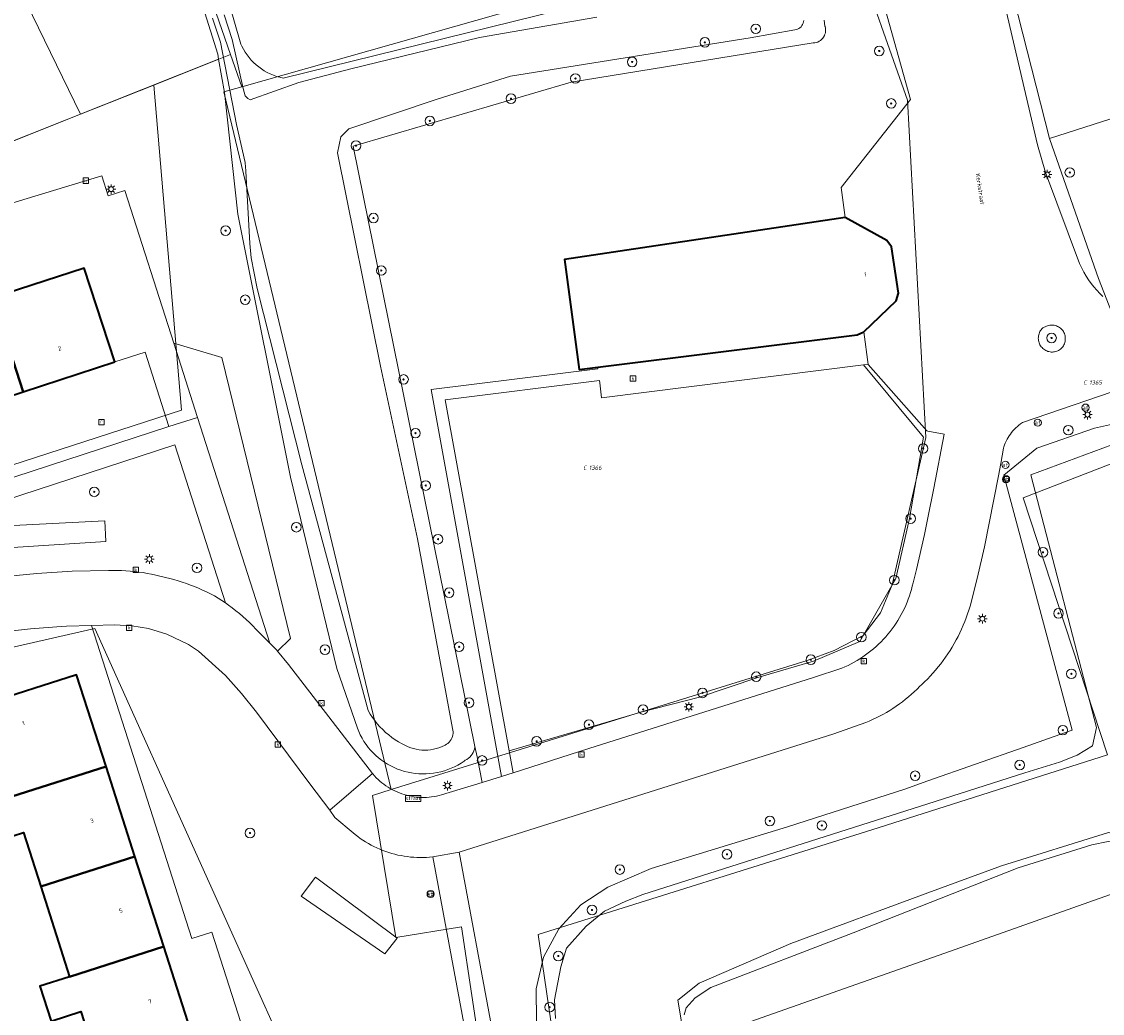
# Model space of a CAD drawing. Header units: metres. Extents: x 250001 to 257773, y 598992 to 609118.
# Tile 136 of 256: x 252924 to 253015, y 600355 to 600437. Entities that reach past the tile are written whole.
import ezdxf
from ezdxf.enums import TextEntityAlignment as Align
from ezdxf.lldxf.tags import DXFTag

# ---------------------------------------------------------------- set-up
doc = ezdxf.new("R2010")
doc.units = ezdxf.units.M
for name, color, linetype, lineweight in [('B-WE-GR-BOOM-S', 252, 'Continuous', 25), ('B-WE-GR-GRAS-GV', 252, 'Continuous', 13), ('B-WE-GR-GROENVOORZIENING-GV', 252, 'Continuous', 18), ('B-WE-GR-HAAG-G', 252, 'GR-HAAG1', 13), ('B-WE-IE-TERREINAFSCHEIDING_KUNSTMATIG_HEKWERK-G', 252, 'IE-TERREINAFSCHEIDING-KUNSTMATIG', 18), ('B-WE-KG-GRENS_PERCEEL-G', 150, 'KG-PERCEEL', 18), ('B-WE-KG-GRENS_PERCEEL-S', 150, 'Continuous', 25), ('B-WE-KL-ET_LS_OV_LICHTMAST-S', 252, 'Continuous', 25), ('B-WE-OG-BEBOUWING-GV', 1, 'Continuous', 35), ('B-WE-OG-BEBOUWING-T18', 7, 'Continuous', 18), ('B-WE-OG-TERREIN_ERF-GV', 7, 'Continuous', 18), ('B-WE-OG-TOPOGRAFIE-T18', 2, 'Continuous', 18), ('B-WE-OG-WATER-GV', 252, 'Continuous', 18), ('B-WE-OG-WATER_SLOOT-GV', 252, 'Continuous', 18), ('B-WE-RI-GWA_KOLK-S', 252, 'Continuous', 25), ('B-WE-RI-GWA_RIOOLPUT-S', 252, 'Continuous', 25), ('B-WE-VH-VERHARDING_GESLOTEN-GV', 252, 'Continuous', 18), ('B-WE-VH-VERHARDING_OPEN-GV', 252, 'Continuous', 18), ('B-WE-VW-AFSLUITPAAL-S', 252, 'Continuous', 25), ('B-WE-VW-VERKEERSTEKEN_BORD-S', 252, 'Continuous', 25), ('B-WE-VW-VERKEERSTEKEN_DRAAGCONSTRUCTIE-S', 252, 'Continuous', 25), ('X-XX-AL-REFERENTIE-G', 7, 'Continuous', 18)]:
    doc.layers.add(name, color=color, linetype=linetype, lineweight=lineweight)
doc.styles.add('NLCS-ISO', font='NLCS-ISO.ttf')
doc.styles.add('NLCS-ISO-ANNOTATIEF-T18', font='NLCS-ISO.ttf', dxfattribs={"height": 1.8})
doc.styles.get("Standard").update_dxf_attribs({"font": 'NLCS-ISO.ttf'})
doc.linetypes.add('GR-HAAG1', pattern='A,6,[176,NLCS.SHX,S=0.125,R=0,X=0,Y=0],-2', length=8)
doc.linetypes.add('IE-TERREINAFSCHEIDING-KUNSTMATIG', pattern='A,4,[82,NLCS.shx,S=0.75,R=90,X=0,Y=0],4,-2', length=10)
tags = doc.linetypes.add('KG-PERCEEL', pattern='A,5.5,-2,["P",Standard,S=1.8,R=0,X=-0.5,Y=-0.9],-2,5.5,-2,[5,NLCS.SHX,S=0.75,R=0,X=0,Y=0],-2', length=19).pattern_tags.tags
tags[6] = DXFTag(74, 10)

# ---------------------------------------------------------------- blocks, each defined once
blk = doc.blocks.new('SKG-PERCEELNUMMER-SO')
at = {"style": 'NLCS-ISO', "oblique": 10, "flags": 1}
blk.add_attdef('GEMEENTECODE', text='', height=1.8, dxfattribs=at).set_placement((0, 2.55), align=Align.MIDDLE_CENTER)
at = {"style": 'NLCS-ISO', "oblique": 10}
blk.add_attdef('SECTIE', text='', height=1.8, dxfattribs=at).set_placement((-0.5, 0), align=Align.MIDDLE_RIGHT)
blk.add_attdef('PERCEELNUMMER', text='', height=1.8, dxfattribs=at).set_placement((0.5, 0), align=Align.MIDDLE_LEFT)
blk = doc.blocks.new('BS2021-132-Xref-KAD-20210617')
at = {"layer": 'B-WE-KG-GRENS_PERCEEL-G', "flags": 128}
for points in [[(252912.241, 600464.645), (252929.254, 600429.702)], [(253010.165, 600427.671), (253026.93, 600433.05), (253026.961, 600432.955), (253028.503, 600433.45), (253028.659, 600432.868), (253035.394, 600435.116), (253034.38, 600438.29), (253037.02, 600439.15), (253035.38, 600444.3), (253037.53, 600444.98), (253035.784, 600450.424), (253039.402, 600451.528), (253038.006, 600456.102)], [(252942.718, 600432), (252980.14, 600442.63), (252981.135, 600441.122), (252981.654, 600440.085), (252993.784, 600443.753)], [(252955.198, 600373.329), (252989.92, 600384.101), (252992.191, 600384.943), (252994.603, 600386.188), (252996.068, 600388.096), (252997.034, 600390.421), (252999.838, 600402.723), (252998.321, 600430.874), (252993.784, 600443.753)], [(252938.876, 600443.075), (252941.785, 600434.688)], [(253006.444, 600442.355), (253010.165, 600427.671)], [(252941.785, 600434.688), (252935.376, 600432.138)], [(252941.785, 600434.688), (252942.718, 600432)], [(252935.376, 600432.138), (252937.683, 600405.004), (252869.746, 600382.991), (252864.1, 600400.055)], [(252935.376, 600432.138), (252929.254, 600429.702)], [(252955.198, 600373.329), (252941.23, 600431.577), (252942.718, 600432)], [(252929.254, 600429.702), (252917.652, 600425.086)], [(253014.249, 600415.988), (253015.596, 600412.579), (253021.521, 600414.544), (253022.987, 600410.099), (253068.007, 600426.338), (253067.4, 600428.691)], [(253010.165, 600427.671), (253010.184, 600427.597), (253014.249, 600415.988)], [(253015.021, 600376.222), (253007.955, 600397.689), (253057.585, 600416.892)], [(252870.628, 600315.191), (252854.233, 600366.004), (252863.451, 600371.485), (252930.448, 600386.785), (252949.549, 600344.368)], [(252968.879, 600351.514), (252967.467, 600361.237), (252995.324, 600369.967), (253015.021, 600376.222)], [(252960.248, 600348.323), (252960.018, 600349.987), (252962.796, 600350.408), (252961.058, 600361.877), (252955.578, 600360.985), (252953.648, 600372.848), (252955.198, 600373.329)]]:
    blk.add_lwpolyline(points, dxfattribs=at)
at = {"layer": 'B-WE-KG-GRENS_PERCEEL-S', "xscale": 0.2, "yscale": 0.2, "zscale": 0.2}
for p, values in [((253013.39, 600407.313), {'PERCEELNUMMER': '1365', 'SECTIE': 'C'}), ((252971.613, 600400.195), {'PERCEELNUMMER': '1366', 'SECTIE': 'C'})]:
    blk.add_blockref('SKG-PERCEELNUMMER-SO', p, dxfattribs=at).add_auto_attribs(values)
blk = doc.blocks.new('SIE-WEG_VERKEERSBORD-SO')
at = {"color": 0, "linetype": 'ByBlock', "lineweight": 18}
blk.add_lwpolyline([(-1.125, -1.125), (1.125, -1.125), (1.125, 1.125), (-1.125, 1.125)], close=True, dxfattribs=at)
at = {"color": 0, "linetype": 'ByBlock', "lineweight": 18, "style": 'NLCS-ISO'}
blk.add_text('vb', height=1.5, dxfattribs=at).set_placement((0, 0), align=Align.MIDDLE_CENTER)
blk = doc.blocks.new('SIE-WEG_VERKEERSBORD_STRAATNAAM-SO')
at = {"color": 0, "linetype": 'ByBlock', "lineweight": 18}
blk.add_lwpolyline([(-3.25, -1.25), (3.25, -1.25), (3.25, 1.25), (-3.25, 1.25)], close=True, dxfattribs=at)
at = {"color": 0, "linetype": 'ByBlock', "lineweight": 18, "style": 'NLCS-ISO'}
blk.add_text('straat', height=1.5, dxfattribs=at).set_placement((0, 0.15), align=Align.MIDDLE_CENTER)
blk = doc.blocks.new('SVW-AFSLUITPAAL-SO')
at = {"lineweight": 18}
blk.add_circle((0, 0), 1.5, dxfattribs=at)
at = {"lineweight": 18, "style": 'NLCS-ISO'}
blk.add_text('af', height=1.8, dxfattribs=at).set_placement((0, 0), align=Align.MIDDLE_CENTER)
blk = doc.blocks.new('SIE-WEG_PAAL_VERKEERSBORD-SO')
at = {"color": 0, "linetype": 'ByBlock', "lineweight": 18}
blk.add_circle((0, 0), 1.5, dxfattribs=at)
at = {"color": 0, "linetype": 'ByBlock', "lineweight": 18, "style": 'NLCS-ISO'}
blk.add_text('vb', height=1.5, dxfattribs=at).set_placement((0, 0.13), align=Align.MIDDLE_CENTER)
blk = doc.blocks.new('SKL-ET_OV_LICHTMAST-SO')
at = {"color": 0, "linetype": 'ByBlock', "lineweight": 18}
for points in [[(-1.25, 0), (-2, 0)], [(-1.41, 1.41), (-0.88, 0.88)], [(0, 2), (0, 1.25)], [(0.88, 0.88), (1.41, 1.41)], [(2, 0), (1.25, 0)], [(-1.41, -1.41), (-0.88, -0.88)], [(0, -1.25), (0, -2)], [(0.88, -0.88), (1.41, -1.41)]]:
    blk.add_lwpolyline(points, dxfattribs=at)
blk.add_circle((0, 0), 1, dxfattribs=at)
blk = doc.blocks.new('SRI-KOLK-SO')
at = {"color": 0, "linetype": 'ByBlock', "lineweight": 18}
blk.add_lwpolyline([(-1.125, -1.125), (1.125, -1.125), (1.125, 1.125), (-1.125, 1.125)], close=True, dxfattribs=at)
at = {"color": 0, "linetype": 'ByBlock', "lineweight": 18, "style": 'NLCS-ISO'}
blk.add_text('k', height=1.5, dxfattribs=at).set_placement((0, 0), align=Align.MIDDLE_CENTER)
blk = doc.blocks.new('SRI-PUT_INSPECTIEPUT_RIOOLPUT-SO')
at = {"color": 0, "linetype": 'ByBlock', "lineweight": 18}
blk.add_lwpolyline([(-1.12, -1.12), (1.12, -1.12), (1.12, 1.12), (-1.12, 1.12)], close=True, dxfattribs=at)
at = {"color": 0, "linetype": 'ByBlock', "lineweight": 18, "style": 'NLCS-ISO'}
blk.add_text('r', height=1.5, dxfattribs=at).set_placement((0, 0.28), align=Align.MIDDLE_CENTER)
blk = doc.blocks.new('SGR-BOOM_01-SO')
at = {"linetype": 'ByBlock', "lineweight": 18}
h = blk.add_hatch(color=0, dxfattribs=at)
h.dxf.hatch_style = 1
edge = h.paths.add_edge_path()
edge.add_arc((0, 0), 0.25, 0, 360)
at = {"color": 0, "linetype": 'ByBlock', "lineweight": 18}
for radius in [2, 0.25]:
    blk.add_circle((0, 0), radius, dxfattribs=at)
blk = doc.blocks.new('BS2021-132-Xref-BGT-GRIJS-20210617-aangepast')
at = {"layer": 'B-WE-GR-GRAS-GV', "flags": 128}
blk.add_lwpolyline([(253026.996, 600334.601), (253026.149, 600337.06), (253016.609, 600365.039), (253000, 600359.181), (252983.161, 600353.243), (252986.414, 600338.708), (252986.419, 600338.709), (252986.467, 600338.47), (252995.739, 600292.159), (253000, 600293.698), (253016.142, 600299.53), (253019.599, 600300.78), (253020.002, 600299.566), (253036.693, 600306.429), (253035.23, 600310.699)], close=True, dxfattribs=at)
at = {"layer": 'B-WE-GR-GROENVOORZIENING-GV', "flags": 128}
for points in [[(252893.593, 600413.22), (252931.029, 600424.567), (252931.564, 600422.901), (252932.944, 600423.344), (252937.035, 600410.589), (252941.07, 600409.4), (252946.799, 600385.949), (252945.706, 600384.874), (252946.63, 600383.77), (252953.627, 600374.682), (252953.669, 600374.632), (252953.809, 600374.474), (252953.955, 600374.321), (252954.106, 600374.174), (252954.263, 600374.033), (252954.425, 600373.898), (252954.592, 600373.769), (252954.763, 600373.647), (252954.94, 600373.531), (252955.12, 600373.422), (252955.305, 600373.32), (252955.493, 600373.225), (252955.685, 600373.137), (252955.88, 600373.057), (252956.078, 600372.984), (252956.278, 600372.918), (252956.481, 600372.86), (252956.686, 600372.81), (252956.892, 600372.768), (252957.1, 600372.734), (252957.31, 600372.707), (252957.52, 600372.688), (252957.73, 600372.678), (252957.941, 600372.675), (252958.152, 600372.681), (252958.363, 600372.694), (252958.572, 600372.716), (252958.781, 600372.745), (252958.989, 600372.782), (252959.195, 600372.827), (252959.399, 600372.88), (252962.804, 600373.933), (252962.369, 600376.069), (252962.194, 600376.929), (252962.184, 600376.861), (252962.15, 600376.709), (252962.1, 600376.562), (252962.035, 600376.42), (252961.956, 600376.286), (252961.864, 600376.161), (252961.76, 600376.045), (252961.644, 600375.941), (252961.518, 600375.85), (252961.383, 600375.772), (252961.29, 600375.705), (252961.034, 600375.535), (252960.769, 600375.378), (252960.497, 600375.236), (252960.218, 600375.108), (252959.932, 600374.994), (252959.641, 600374.896), (252959.345, 600374.813), (252959.046, 600374.745), (252958.743, 600374.693), (252958.438, 600374.657), (252958.131, 600374.637), (252957.824, 600374.632), (252957.517, 600374.644), (252957.211, 600374.672), (252956.907, 600374.716), (252956.605, 600374.775), (252956.307, 600374.85), (252956.013, 600374.94), (252955.725, 600375.046), (252955.442, 600375.167), (252955.166, 600375.302), (252954.897, 600375.451), (252954.637, 600375.614), (252954.385, 600375.79), (252954.143, 600375.979), (252953.911, 600376.181), (252953.69, 600376.394), (252953.48, 600376.619), (252953.282, 600376.854), (252953.097, 600377.099), (252952.925, 600377.353), (252952.766, 600377.616), (252952.621, 600377.887), (252952.49, 600378.166), (252952.374, 600378.45), (252950.67, 600383.439), (252946.789, 600399.41), (252942.399, 600421.359), (252941.279, 600431.52), (252940.792, 600434.293), (252886.73, 600412.785)], [(253016.47, 600406.9), (253007.9, 600403.96), (253007.756, 600403.863), (253007.618, 600403.759), (253007.484, 600403.649), (253007.355, 600403.532), (253007.232, 600403.41), (253007.115, 600403.283), (253007.003, 600403.15), (253006.898, 600403.012), (253006.799, 600402.87), (253006.707, 600402.723), (253006.622, 600402.571), (253006.544, 600402.417), (253006.473, 600402.258), (253006.41, 600402.097), (253006.354, 600401.933), (253006.32, 600401.82), (253006.09, 600400.557), (253005.9, 600399.51), (253004.73, 600393.58), (253004.14, 600390.96), (253003.53, 600388.64), (253003.432, 600388.315), (253003.326, 600387.993), (253003.212, 600387.673), (253003.091, 600387.356), (253002.963, 600387.041), (253002.827, 600386.73), (253002.684, 600386.422), (253002.534, 600386.118), (253002.376, 600385.817), (253002.212, 600385.52), (253002.04, 600385.227), (253001.862, 600384.938), (253001.677, 600384.654), (253001.485, 600384.374), (253001.287, 600384.098), (253001.082, 600383.828), (253000.871, 600383.562), (253000.654, 600383.301), (253000.431, 600383.045), (253000.201, 600382.795), (253000, 600382.585), (252999.966, 600382.55), (252999.726, 600382.311), (252999.479, 600382.077), (252999.34, 600381.95), (252999.111, 600381.721), (252998.877, 600381.498), (252998.638, 600381.281), (252998.393, 600381.07), (252998.143, 600380.864), (252997.888, 600380.666), (252997.628, 600380.473), (252997.364, 600380.287), (252997.095, 600380.108), (252996.821, 600379.935), (252996.544, 600379.769), (252996.262, 600379.61), (252995.977, 600379.458), (252995.687, 600379.313), (252995.395, 600379.175), (252995.099, 600379.045), (252994.82, 600378.93), (252992.17, 600377.99), (252960.86, 600368.1), (252963.57, 600353.59)], [(252967.339, 600354), (252967.29, 600356.702), (252967.921, 600359.329), (252969.192, 600361.714), (252971.021, 600363.703), (252973.29, 600365.17), (252976.91, 600366.73), (252988.299, 600370.229), (252998.079, 600373.369), (253000, 600374.046), (253007.969, 600376.853), (253010.545, 600377.76), (253012.05, 600378.29), (253006.349, 600399.589), (253009.109, 600401.819), (253013.929, 600403.51), (253017.17, 600404.21)], [(252921.54, 600390.969), (252925.619, 600391.38), (252928.569, 600391.559), (252931.589, 600391.619), (252931.951, 600391.624), (252932.313, 600391.622), (252932.674, 600391.611), (252933.036, 600391.593), (252933.396, 600391.566), (252933.756, 600391.532), (252934.116, 600391.489), (252934.474, 600391.439), (252934.831, 600391.381), (252935.187, 600391.314), (252935.541, 600391.24), (252935.893, 600391.158), (252936.244, 600391.069), (252936.35, 600391.04), (252936.705, 600390.953), (252937.057, 600390.858), (252937.408, 600390.756), (252937.756, 600390.646), (252938.102, 600390.528), (252938.445, 600390.403), (252938.785, 600390.27), (252939.122, 600390.13), (252939.456, 600389.982), (252939.787, 600389.828), (252940.114, 600389.666), (252940.438, 600389.496), (252940.759, 600389.32), (252941.36, 600388.917), (252937.129, 600402.109), (252905.599, 600391.817)], [(252961.339, 600353.349), (252958.67, 600367.709), (252958.405, 600367.683), (252958.14, 600367.666), (252957.874, 600367.656), (252957.608, 600367.655), (252957.342, 600367.661), (252957.076, 600367.675), (252956.811, 600367.698), (252956.547, 600367.728), (252956.284, 600367.766), (252956.022, 600367.813), (252955.761, 600367.867), (252955.503, 600367.928), (252955.246, 600367.998), (252954.991, 600368.075), (252954.739, 600368.16), (252954.49, 600368.253), (252954.243, 600368.352), (252954, 600368.46), (252953.76, 600368.574), (252953.523, 600368.696), (252953.29, 600368.825), (252953.061, 600368.96), (252952.837, 600369.103), (252952.617, 600369.252), (252952.401, 600369.408), (252952.19, 600369.57), (252952.019, 600369.709), (252950.48, 600371.01), (252950.07, 600371.609), (252948.399, 600373.819), (252943.959, 600379.79), (252942.69, 600381.359), (252941.35, 600382.859), (252939.12, 600384.89), (252938.269, 600385.43), (252936.47, 600386.3), (252934.92, 600386.779), (252933.539, 600386.999), (252932.099, 600387.069), (252930.183, 600387.025), (252938.565, 600360.888), (252940.232, 600361.423), (252945.041, 600346.425)], [(252983.161, 600353.243), (253000, 600359.181), (253016.609, 600365.039), (253026.149, 600337.06)], [(253029.203, 600336.357), (253017.569, 600367.694), (253016.895, 600368.685), (253015.078, 600369.004), (253013.71, 600368.712), (253007.553, 600366.794), (252993.784, 600361.377), (252981.899, 600356.804), (252980.584, 600355.949), (252979.835, 600355.098), (252979.649, 600354.532)]]:
    blk.add_lwpolyline(points, dxfattribs=at)
for points in [[(253010.47, 600412.103), (253010.375, 600412.109), (253010.28, 600412.107), (253010.185, 600412.097), (253010.091, 600412.079), (253009.999, 600412.053), (253009.91, 600412.02), (253009.609, 600411.869), (253009.536, 600411.796), (253009.474, 600411.723), (253009.418, 600411.644), (253009.369, 600411.562), (253009.326, 600411.475), (253009.292, 600411.385), (253009.264, 600411.293), (253009.245, 600411.199), (253009.234, 600411.103), (253009.23, 600411.007), (253009.234, 600410.911), (253009.247, 600410.816), (253009.267, 600410.722), (253009.295, 600410.63), (253009.33, 600410.54), (253009.373, 600410.454), (253009.423, 600410.372), (253009.48, 600410.294), (253009.543, 600410.221), (253009.611, 600410.153), (253009.685, 600410.092), (253009.764, 600410.037), (253009.847, 600409.988), (253009.934, 600409.947), (253010.024, 600409.913), (253010.117, 600409.887), (253010.211, 600409.868), (253010.307, 600409.857), (253010.403, 600409.854), (253010.499, 600409.86), (253010.594, 600409.873), (253010.688, 600409.894), (253010.78, 600409.923), (253010.869, 600409.959), (253010.918, 600409.986), (253010.999, 600410.036), (253011.075, 600410.094), (253011.146, 600410.158), (253011.211, 600410.227), (253011.271, 600410.302), (253011.324, 600410.381), (253011.37, 600410.464), (253011.409, 600410.552), (253011.44, 600410.642), (253011.464, 600410.734), (253011.48, 600410.828), (253011.488, 600410.923), (253011.488, 600411.018), (253011.48, 600411.113), (253011.465, 600411.207), (253011.441, 600411.3), (253011.41, 600411.39), (253011.371, 600411.477), (253011.325, 600411.561), (253011.272, 600411.64), (253011.213, 600411.715), (253011.148, 600411.784), (253011.077, 600411.848), (253011.001, 600411.906), (253010.921, 600411.957), (253010.836, 600412.001), (253010.748, 600412.038), (253010.657, 600412.068), (253010.565, 600412.089)], [(252941.07, 600409.4), (252937.035, 600410.589), (252939.021, 600404.396), (252945.066, 600385.544), (252945.609, 600384.989), (252945.706, 600384.874), (252946.799, 600385.949)], [(252936.641, 600403.633), (252934.649, 600409.844), (252932.11, 600409.03), (252924.465, 600406.54), (252916.947, 600404.092), (252909.445, 600401.649), (252901.8, 600399.16), (252903.826, 600392.921)], [(252995.019, 600408.81), (252995.017, 600408.825), (252994.633, 600408.776), (252972.768, 600406.031), (252972.614, 600407.271), (252972.589, 600407.469), (252959.709, 600405.869), (252965.048, 600376.555), (252965.38, 600374.731), (252971.709, 600376.75), (252990.469, 600382.699), (252992.829, 600383.459), (252993.089, 600383.573), (252993.346, 600383.693), (252993.6, 600383.821), (252993.85, 600383.956), (252994.095, 600384.098), (252994.337, 600384.247), (252994.575, 600384.403), (252994.808, 600384.565), (252995.036, 600384.734), (252995.26, 600384.909), (252995.478, 600385.091), (252995.691, 600385.278), (252995.899, 600385.472), (252996.102, 600385.671), (252996.299, 600385.876), (252996.489, 600386.086), (252996.674, 600386.301), (252996.853, 600386.522), (252997.025, 600386.748), (252997.191, 600386.978), (252997.351, 600387.213), (252997.503, 600387.453), (252997.65, 600387.696), (252997.789, 600387.944), (252997.921, 600388.195), (252998.045, 600388.45), (252998.163, 600388.709), (252998.273, 600388.97), (252998.376, 600389.235), (252998.472, 600389.503), (252998.56, 600389.773), (252998.64, 600390.045), (252998.712, 600390.319), (252998.777, 600390.596), (252998.799, 600390.699), (252999.059, 600391.689), (252999.72, 600394.63), (253000, 600396.017), (253000.499, 600398.489), (253001.359, 600403.01), (253000, 600403.254), (252999.91, 600403.27)], [(252931.359, 600394.04), (252931.29, 600395.76), (252923.11, 600395.349), (252923.16, 600393.52)], [(252931.359, 600394.04), (252923.16, 600393.52), (252923.11, 600395.349), (252931.29, 600395.76)], [(252947.67, 600364.439), (252948.869, 600366.01), (252955.7, 600360.92), (252954.67, 600359.609)], [(252955.7, 600360.92), (252948.869, 600366.01), (252947.67, 600364.439), (252954.67, 600359.609)]]:
    blk.add_lwpolyline(points, close=True, dxfattribs=at)
at = {"layer": 'B-WE-GR-HAAG-G', "flags": 128}
blk.add_lwpolyline([(252994.633, 600408.776), (252999.639, 600402.75), (252998.466, 600395.956), (252997.339, 600390.947), (252994.333, 600385.688), (252990.45, 600384.061), (252985.816, 600382.683), (252980.931, 600381.055), (252976.046, 600379.803), (252971.412, 600378.426), (252965.048, 600376.555)], dxfattribs=at)
at = {"layer": 'B-WE-IE-TERREINAFSCHEIDING_KUNSTMATIG_HEKWERK-G', "flags": 128}
blk.add_lwpolyline([(252986.414, 600338.708), (252986.419, 600338.709), (252986.467, 600338.47), (252995.739, 600292.159), (253000, 600293.698), (253016.142, 600299.53), (253019.599, 600300.78), (253020.002, 600299.566), (253036.693, 600306.429), (253035.23, 600310.699), (253026.996, 600334.601), (253026.149, 600337.06), (253016.609, 600365.039), (253000, 600359.181), (252983.162, 600353.243)], dxfattribs=at)
at = {"layer": 'B-WE-OG-BEBOUWING-GV', "flags": 128}
for points in [[(252996.589, 600419.18), (252993.1, 600421.089), (252969.679, 600417.569), (252970.89, 600408.4), (252972.45, 600408.593), (252994.1, 600411.28), (252994.67, 600411.53), (252997.369, 600414.13), (252997.559, 600414.76), (252996.97, 600418.64)], [(252932.11, 600409.03), (252929.55, 600416.87), (252921.904, 600414.382), (252924.465, 600406.54)], [(252924.465, 600406.54), (252921.904, 600414.382), (252914.397, 600411.939), (252916.947, 600404.092)], [(252931.385, 600375.254), (252928.93, 600382.91), (252921.07, 600380.41), (252918.538, 600379.598), (252919.542, 600376.466), (252922.074, 600377.277), (252923.524, 600372.753)], [(252931.385, 600375.254), (252923.524, 600372.753), (252920.907, 600371.914), (252921.869, 600368.914), (252924.485, 600369.753), (252925.932, 600365.24), (252933.795, 600367.741)], [(252936.204, 600360.226), (252933.795, 600367.741), (252925.932, 600365.24), (252928.345, 600357.706)], [(252938.66, 600352.57), (252936.204, 600360.226), (252928.345, 600357.706), (252925.87, 600356.912), (252926.802, 600354.005), (252929.277, 600354.799), (252930.8, 600350.05)]]:
    blk.add_lwpolyline(points, close=True, dxfattribs=at)
at = {"layer": 'B-WE-OG-TERREIN_ERF-GV', "flags": 128}
for points in [[(253006.164, 600440.05), (253009.151, 600427.154), (253009.838, 600424.847), (253012.674, 600417.251), (253012.707, 600417.178), (253012.867, 600416.844), (253013.04, 600416.518), (253013.228, 600416.2), (253013.43, 600415.89), (253013.644, 600415.589), (253013.872, 600415.297), (253014.112, 600415.016), (253014.363, 600414.745), (253014.627, 600414.485)], [(252886.73, 600412.785), (252940.792, 600434.293), (252940.715, 600434.732), (252937.795, 600444.057)], [(252938.913, 600448.547), (252942.642, 600435.556), (252942.721, 600435.387), (252942.853, 600435.138), (252942.999, 600434.897), (252943.159, 600434.665), (252943.331, 600434.442), (252943.516, 600434.229), (252943.712, 600434.028), (252943.92, 600433.837), (252944.138, 600433.659), (252944.365, 600433.493), (252944.602, 600433.341), (252944.847, 600433.202), (252945.1, 600433.077), (252945.359, 600432.967), (252945.624, 600432.872), (252945.894, 600432.792), (252946.169, 600432.728), (252988.312, 600443.137)], [(252991.343, 600437.571), (252991.416, 600437.067), (252991.427, 600437.033), (252991.457, 600436.906), (252991.471, 600436.776), (252991.47, 600436.645), (252991.452, 600436.516), (252991.419, 600436.389), (252991.37, 600436.268), (252991.308, 600436.153), (252991.231, 600436.047), (252991.142, 600435.951), (252991.042, 600435.867), (252990.933, 600435.796), (252990.816, 600435.738), (252990.692, 600435.695), (252990.565, 600435.668), (252990.434, 600435.656), (252970.22, 600432.38), (252952.013, 600427.041), (252962.194, 600376.929), (252962.369, 600376.069), (252962.804, 600373.933), (252964.419, 600374.433), (252958.536, 600406.731), (252972.466, 600408.462), (252972.45, 600408.593), (252970.89, 600408.4), (252969.679, 600417.569), (252993.1, 600421.089), (252992.769, 600423.589), (252998.569, 600430.93), (252995.239, 600442.78)], [(252945.041, 600346.425), (252940.232, 600361.423), (252938.565, 600360.888), (252930.183, 600387.025), (252928.1, 600386.979), (252927.637, 600386.942), (252925.079, 600386.739), (252919.079, 600386.079), (252912.04, 600385.13), (252911.6, 600385.053), (252910.307, 600384.828), (252912.342, 600378.472), (252915.849, 600367.52), (252915.855, 600367.502), (252918.492, 600359.268), (252901.014, 600353.707), (252900.06, 600356.612), (252881.61, 600350.55)]]:
    blk.add_lwpolyline(points, dxfattribs=at)
for points in [[(252869.52, 600389.523), (252871.823, 600382.499), (252900.539, 600391.869), (252903.826, 600392.921), (252901.8, 600399.16), (252899.249, 600407.01), (252906.894, 600409.498), (252911.523, 600411.004), (252910.71, 600413.504), (252913.584, 600414.439), (252914.397, 600411.939), (252921.904, 600414.382), (252929.55, 600416.87), (252932.11, 600409.03), (252934.649, 600409.844), (252936.641, 600403.633), (252939.021, 600404.396), (252937.035, 600410.589), (252932.944, 600423.344), (252931.564, 600422.901), (252931.029, 600424.567), (252893.593, 600413.22), (252894.885, 600409.246), (252866.141, 600399.833)], [(252924.485, 600369.753), (252921.869, 600368.914), (252920.907, 600371.914), (252923.524, 600372.753), (252922.074, 600377.277), (252919.542, 600376.466), (252918.538, 600379.598), (252921.07, 600380.41), (252928.93, 600382.91), (252931.385, 600375.254), (252933.795, 600367.741), (252936.204, 600360.226), (252938.66, 600352.57), (252930.8, 600350.05), (252929.277, 600354.799), (252926.802, 600354.005), (252925.87, 600356.912), (252928.345, 600357.706), (252925.932, 600365.24)]]:
    blk.add_lwpolyline(points, close=True, dxfattribs=at)
at = {"layer": 'B-WE-OG-WATER-GV', "flags": 128}
for points in [[(252940.288, 600437.716), (252940.952, 600435.715), (252942.284, 600428.84), (252943.017, 600425.667), (252943.017, 600425.654), (252943.036, 600425.315), (252943.071, 600424.977), (252943.072, 600424.963), (252943.384, 600418.911), (252943.512, 600417.728), (252944.012, 600415.151), (252947.726, 600400.443), (252953.27, 600379.925), (252953.44, 600379.636), (252953.624, 600379.356), (252953.821, 600379.084), (252954.031, 600378.823), (252954.253, 600378.572), (252954.487, 600378.332), (252954.732, 600378.103), (252954.987, 600377.886), (252955.253, 600377.681), (252955.528, 600377.49), (252955.812, 600377.312), (252956.104, 600377.147), (252956.404, 600376.997), (252956.611, 600376.903), (252956.834, 600376.817), (252957.062, 600376.747), (252957.295, 600376.692), (252957.53, 600376.653), (252957.768, 600376.63), (252958.006, 600376.623), (252958.245, 600376.632), (252958.482, 600376.656), (252958.718, 600376.697), (252958.95, 600376.753), (252959.177, 600376.824), (252959.4, 600376.911), (252959.503, 600376.959), (252959.582, 600376.984), (252959.709, 600377.038), (252959.828, 600377.106), (252959.938, 600377.188), (252960.039, 600377.282), (252960.128, 600377.386), (252960.204, 600377.501), (252960.266, 600377.623), (252960.314, 600377.752), (252960.346, 600377.886), (252960.362, 600378.022), (252960.363, 600378.159), (252960.348, 600378.296), (252960.317, 600378.43), (252957.401, 600394.267), (252954.318, 600408.672), (252950.711, 600426.499), (252950.994, 600427.815), (252951.664, 600428.492), (252959.03, 600430.967), (252965.162, 600432.898), (252985.179, 600436.094), (252988.906, 600436.747), (252989.021, 600436.771), (252989.131, 600436.812), (252989.236, 600436.866), (252989.331, 600436.934), (252989.417, 600437.015), (252989.491, 600437.106), (252989.552, 600437.207), (252989.599, 600437.315), (252989.63, 600437.428), (252989.646, 600437.544)], [(252972.366, 600437.808), (252962.57, 600436.128), (252951.831, 600433.491), (252947.49, 600432.356), (252943.411, 600430.918), (252943.23, 600431.026), (252943.012, 600431.241), (252942.836, 600431.861), (252941.93, 600435.943), (252941.246, 600438.003)], [(253016.119, 600402.39), (253008.609, 600399.609), (253014.089, 600378.51), (253013.759, 600376.979), (253012.489, 600376.199), (253010.999, 600375.63), (253008.1, 600374.729), (253000, 600372.152), (252976.2, 600364.579), (252974.779, 600364.02), (252973.019, 600363.189), (252971.489, 600361.93), (252969.84, 600360.089), (252969.35, 600358.54), (252968.839, 600355.77), (252968.93, 600354.229)], [(252981.1, 600344.009), (252979.119, 600355.76), (252980.91, 600357.159), (252988.559, 600360.479), (253000, 600364.695), (253006.17, 600366.969), (253015.079, 600369.75), (253017.889, 600369.099), (253027.769, 600343.589)]]:
    blk.add_lwpolyline(points, dxfattribs=at)
at = {"layer": 'B-WE-OG-WATER_SLOOT-GV', "flags": 128}
for points in [[(252937.795, 600444.057), (252940.715, 600434.732), (252940.792, 600434.293), (252941.279, 600431.52), (252942.399, 600421.359), (252946.789, 600399.41), (252950.67, 600383.439), (252952.374, 600378.45), (252952.49, 600378.166), (252952.621, 600377.887), (252952.766, 600377.616), (252952.925, 600377.353), (252953.097, 600377.099), (252953.282, 600376.854), (252953.48, 600376.619), (252953.69, 600376.394), (252953.911, 600376.181), (252954.143, 600375.979), (252954.385, 600375.79), (252954.637, 600375.614), (252954.897, 600375.451), (252955.166, 600375.302), (252955.442, 600375.167), (252955.725, 600375.046), (252956.013, 600374.94), (252956.307, 600374.85), (252956.605, 600374.775), (252956.907, 600374.716), (252957.211, 600374.672), (252957.517, 600374.644), (252957.824, 600374.632), (252958.131, 600374.637), (252958.438, 600374.657), (252958.743, 600374.693), (252959.046, 600374.745), (252959.345, 600374.813), (252959.641, 600374.896), (252959.932, 600374.994), (252960.218, 600375.108), (252960.497, 600375.236), (252960.769, 600375.378), (252961.034, 600375.535), (252961.29, 600375.705), (252961.383, 600375.772), (252961.518, 600375.85), (252961.644, 600375.941), (252961.76, 600376.045), (252961.864, 600376.161), (252961.956, 600376.286), (252962.035, 600376.42), (252962.1, 600376.562), (252962.15, 600376.709), (252962.184, 600376.861), (252962.194, 600376.929), (252952.013, 600427.041), (252970.22, 600432.38), (252990.434, 600435.656), (252990.565, 600435.668), (252990.692, 600435.695), (252990.816, 600435.738), (252990.933, 600435.796), (252991.042, 600435.867), (252991.142, 600435.951), (252991.231, 600436.047), (252991.308, 600436.153), (252991.37, 600436.268), (252991.419, 600436.389), (252991.452, 600436.516), (252991.47, 600436.645), (252991.471, 600436.776), (252991.457, 600436.906), (252991.427, 600437.033), (252991.416, 600437.067), (252991.343, 600437.571)], [(252988.312, 600443.137), (252946.169, 600432.728), (252945.894, 600432.792), (252945.624, 600432.872), (252945.359, 600432.967), (252945.1, 600433.077), (252944.847, 600433.202), (252944.602, 600433.341), (252944.365, 600433.493), (252944.138, 600433.659), (252943.92, 600433.837), (252943.712, 600434.028), (252943.516, 600434.229), (252943.331, 600434.442), (252943.159, 600434.665), (252942.999, 600434.897), (252942.853, 600435.138), (252942.721, 600435.387), (252942.642, 600435.556), (252938.913, 600448.547)], [(252941.246, 600438.003), (252941.93, 600435.943), (252942.836, 600431.861), (252943.012, 600431.241), (252943.23, 600431.026), (252943.411, 600430.918), (252947.49, 600432.356), (252951.831, 600433.491), (252962.57, 600436.128), (252972.366, 600437.808)], [(252989.646, 600437.544), (252989.63, 600437.428), (252989.599, 600437.315), (252989.552, 600437.207), (252989.491, 600437.106), (252989.417, 600437.015), (252989.331, 600436.934), (252989.236, 600436.866), (252989.131, 600436.812), (252989.021, 600436.771), (252988.906, 600436.747), (252985.179, 600436.094), (252965.162, 600432.898), (252959.03, 600430.967), (252951.664, 600428.492), (252950.994, 600427.815), (252950.711, 600426.499), (252954.318, 600408.672), (252957.401, 600394.267), (252960.317, 600378.43), (252960.348, 600378.296), (252960.363, 600378.159), (252960.362, 600378.022), (252960.346, 600377.886), (252960.314, 600377.752), (252960.266, 600377.623), (252960.204, 600377.501), (252960.128, 600377.386), (252960.039, 600377.282), (252959.938, 600377.188), (252959.828, 600377.106), (252959.709, 600377.038), (252959.582, 600376.984), (252959.503, 600376.959), (252959.4, 600376.911), (252959.177, 600376.824), (252958.95, 600376.753), (252958.718, 600376.697), (252958.482, 600376.656), (252958.245, 600376.632), (252958.006, 600376.623), (252957.768, 600376.63), (252957.53, 600376.653), (252957.295, 600376.692), (252957.062, 600376.747), (252956.834, 600376.817), (252956.611, 600376.903), (252956.404, 600376.997), (252956.104, 600377.147), (252955.812, 600377.312), (252955.528, 600377.49), (252955.253, 600377.681), (252954.987, 600377.886), (252954.732, 600378.103), (252954.487, 600378.332), (252954.253, 600378.572), (252954.031, 600378.823), (252953.821, 600379.084), (252953.624, 600379.356), (252953.44, 600379.636), (252953.27, 600379.925), (252947.726, 600400.443), (252944.012, 600415.151), (252943.512, 600417.728), (252943.384, 600418.911), (252943.072, 600424.963), (252943.071, 600424.977), (252943.036, 600425.315), (252943.017, 600425.654), (252943.017, 600425.667), (252942.284, 600428.84), (252940.952, 600435.715), (252940.288, 600437.716)], [(253017.17, 600404.21), (253013.929, 600403.51), (253009.109, 600401.819), (253006.349, 600399.589), (253012.05, 600378.29), (253010.545, 600377.76), (253007.969, 600376.853), (253000, 600374.046), (252998.079, 600373.369), (252988.299, 600370.229), (252976.91, 600366.73), (252973.29, 600365.17), (252971.021, 600363.703), (252969.192, 600361.714), (252967.921, 600359.329), (252967.29, 600356.702), (252967.339, 600354)], [(252968.93, 600354.229), (252968.839, 600355.77), (252969.35, 600358.54), (252969.84, 600360.089), (252971.489, 600361.93), (252973.019, 600363.189), (252974.779, 600364.02), (252976.2, 600364.579), (253000, 600372.152), (253008.1, 600374.729), (253010.999, 600375.63), (253012.489, 600376.199), (253013.759, 600376.979), (253014.089, 600378.51), (253008.609, 600399.609), (253016.119, 600402.39)], [(252979.649, 600354.532), (252979.835, 600355.098), (252980.584, 600355.949), (252981.899, 600356.804), (252993.784, 600361.377), (253007.553, 600366.794), (253013.71, 600368.712), (253015.078, 600369.004), (253016.895, 600368.685), (253017.569, 600367.694), (253029.203, 600336.357)], [(253027.769, 600343.589), (253017.889, 600369.099), (253015.079, 600369.75), (253006.17, 600366.969), (253000, 600364.695), (252988.559, 600360.479), (252980.91, 600357.159), (252979.119, 600355.76), (252981.1, 600344.009)]]:
    blk.add_lwpolyline(points, dxfattribs=at)
at = {"layer": 'B-WE-VH-VERHARDING_GESLOTEN-GV', "flags": 128}
blk.add_lwpolyline([(252919.079, 600386.079), (252925.079, 600386.739), (252927.637, 600386.942), (252928.1, 600386.979), (252930.183, 600387.025), (252932.099, 600387.069), (252933.539, 600386.999), (252934.92, 600386.779), (252936.47, 600386.3), (252938.269, 600385.43), (252939.12, 600384.89), (252941.35, 600382.859), (252942.69, 600381.359), (252943.959, 600379.79), (252948.399, 600373.819), (252950.07, 600371.609), (252953.627, 600374.682), (252946.63, 600383.77), (252945.706, 600384.874), (252945.609, 600384.989), (252945.066, 600385.544), (252943.909, 600386.729), (252943.642, 600386.999), (252943.37, 600387.264), (252943.091, 600387.523), (252942.808, 600387.776), (252942.519, 600388.023), (252942.225, 600388.264), (252941.927, 600388.499), (252941.623, 600388.727), (252941.36, 600388.917), (252940.759, 600389.32), (252940.438, 600389.496), (252940.114, 600389.666), (252939.787, 600389.828), (252939.456, 600389.982), (252939.122, 600390.13), (252938.785, 600390.27), (252938.445, 600390.403), (252938.102, 600390.528), (252937.756, 600390.646), (252937.408, 600390.756), (252937.057, 600390.858), (252936.705, 600390.953), (252936.35, 600391.04), (252936.244, 600391.069), (252935.893, 600391.158), (252935.541, 600391.24), (252935.187, 600391.314), (252934.831, 600391.381), (252934.474, 600391.439), (252934.116, 600391.489), (252933.756, 600391.532), (252933.396, 600391.566), (252933.036, 600391.593), (252932.674, 600391.611), (252932.313, 600391.622), (252931.951, 600391.624), (252931.589, 600391.619), (252928.569, 600391.559), (252925.619, 600391.38), (252921.54, 600390.969)], dxfattribs=at)
at = {"layer": 'B-WE-VH-VERHARDING_OPEN-GV', "flags": 128}
for points in [[(252995.239, 600442.78), (252998.569, 600430.93), (252992.769, 600423.589), (252993.1, 600421.089), (252996.589, 600419.18), (252996.97, 600418.64), (252997.559, 600414.76), (252997.369, 600414.13), (252994.67, 600411.53), (252995.017, 600408.825), (252995.019, 600408.81), (252999.91, 600403.27), (253000, 600403.254), (253001.359, 600403.01), (253000.499, 600398.489), (253000, 600396.017), (252999.72, 600394.63), (252999.059, 600391.689), (252998.799, 600390.699), (252998.777, 600390.596), (252998.712, 600390.319), (252998.64, 600390.045), (252998.56, 600389.773), (252998.472, 600389.503), (252998.376, 600389.235), (252998.273, 600388.97), (252998.163, 600388.709), (252998.045, 600388.45), (252997.921, 600388.195), (252997.789, 600387.944), (252997.65, 600387.696), (252997.503, 600387.453), (252997.351, 600387.213), (252997.191, 600386.978), (252997.025, 600386.748), (252996.853, 600386.522), (252996.674, 600386.301), (252996.489, 600386.086), (252996.299, 600385.876), (252996.102, 600385.671), (252995.899, 600385.472), (252995.691, 600385.278), (252995.478, 600385.091), (252995.26, 600384.909), (252995.036, 600384.734), (252994.808, 600384.565), (252994.575, 600384.403), (252994.337, 600384.247), (252994.095, 600384.098), (252993.85, 600383.956), (252993.6, 600383.821), (252993.346, 600383.693), (252993.089, 600383.573), (252992.829, 600383.459), (252990.469, 600382.699), (252971.709, 600376.75), (252965.38, 600374.731), (252964.419, 600374.433), (252962.804, 600373.933), (252959.399, 600372.88), (252959.195, 600372.827), (252958.989, 600372.782), (252958.781, 600372.745), (252958.572, 600372.716), (252958.363, 600372.694), (252958.152, 600372.681), (252957.941, 600372.675), (252957.73, 600372.678), (252957.52, 600372.688), (252957.31, 600372.707), (252957.1, 600372.734), (252956.892, 600372.768), (252956.686, 600372.81), (252956.481, 600372.86), (252956.278, 600372.918), (252956.078, 600372.984), (252955.88, 600373.057), (252955.685, 600373.137), (252955.493, 600373.225), (252955.305, 600373.32), (252955.12, 600373.422), (252954.94, 600373.531), (252954.763, 600373.647), (252954.592, 600373.769), (252954.425, 600373.898), (252954.263, 600374.033), (252954.106, 600374.174), (252953.955, 600374.321), (252953.809, 600374.474), (252953.669, 600374.632), (252953.627, 600374.682), (252950.07, 600371.609), (252950.48, 600371.01), (252952.019, 600369.709), (252952.19, 600369.57), (252952.401, 600369.408), (252952.617, 600369.252), (252952.837, 600369.103), (252953.061, 600368.96), (252953.29, 600368.825), (252953.523, 600368.696), (252953.76, 600368.574), (252954, 600368.46), (252954.243, 600368.352), (252954.49, 600368.253), (252954.739, 600368.16), (252954.991, 600368.075), (252955.246, 600367.998), (252955.503, 600367.928), (252955.761, 600367.867), (252956.022, 600367.813), (252956.284, 600367.766), (252956.547, 600367.728), (252956.811, 600367.698), (252957.076, 600367.675), (252957.342, 600367.661), (252957.608, 600367.655), (252957.874, 600367.656), (252958.14, 600367.666), (252958.405, 600367.683), (252958.67, 600367.709), (252960.86, 600368.1), (252992.17, 600377.99), (252994.82, 600378.93), (252995.099, 600379.045), (252995.395, 600379.175), (252995.687, 600379.313), (252995.977, 600379.458), (252996.262, 600379.61), (252996.544, 600379.769), (252996.821, 600379.935), (252997.095, 600380.108), (252997.364, 600380.287), (252997.628, 600380.473), (252997.888, 600380.666), (252998.143, 600380.864), (252998.393, 600381.07), (252998.638, 600381.281), (252998.877, 600381.498), (252999.111, 600381.721), (252999.34, 600381.95), (252999.479, 600382.077), (252999.726, 600382.311), (252999.966, 600382.55), (253000, 600382.585), (253000.201, 600382.795), (253000.431, 600383.045), (253000.654, 600383.301), (253000.871, 600383.562), (253001.082, 600383.828), (253001.287, 600384.098), (253001.485, 600384.374), (253001.677, 600384.654), (253001.862, 600384.938), (253002.04, 600385.227), (253002.212, 600385.52), (253002.376, 600385.817), (253002.534, 600386.118), (253002.684, 600386.422), (253002.827, 600386.73), (253002.963, 600387.041), (253003.091, 600387.356), (253003.212, 600387.673), (253003.326, 600387.993), (253003.432, 600388.315), (253003.53, 600388.64), (253004.14, 600390.96), (253004.73, 600393.58), (253005.9, 600399.51), (253006.09, 600400.557), (253006.32, 600401.82), (253006.354, 600401.933), (253006.41, 600402.097), (253006.473, 600402.258), (253006.544, 600402.417), (253006.622, 600402.571), (253006.707, 600402.723), (253006.799, 600402.87), (253006.898, 600403.012), (253007.003, 600403.15), (253007.115, 600403.283), (253007.232, 600403.41), (253007.355, 600403.532), (253007.484, 600403.649), (253007.618, 600403.759), (253007.756, 600403.863), (253007.9, 600403.96), (253016.47, 600406.9)], [(253014.627, 600414.485), (253014.363, 600414.745), (253014.112, 600415.016), (253013.872, 600415.297), (253013.644, 600415.589), (253013.43, 600415.89), (253013.228, 600416.2), (253013.04, 600416.518), (253012.867, 600416.844), (253012.707, 600417.178), (253012.674, 600417.251), (253009.838, 600424.847), (253009.151, 600427.154), (253006.164, 600440.05)], [(252905.599, 600391.817), (252937.129, 600402.109), (252941.36, 600388.917), (252941.623, 600388.727), (252941.927, 600388.499), (252942.225, 600388.264), (252942.519, 600388.023), (252942.808, 600387.776), (252943.091, 600387.523), (252943.37, 600387.264), (252943.642, 600386.999), (252943.909, 600386.729), (252945.066, 600385.544), (252939.021, 600404.396), (252936.641, 600403.633), (252903.826, 600392.921)]]:
    blk.add_lwpolyline(points, dxfattribs=at)
for points in [[(253010.375, 600412.109), (253010.47, 600412.103), (253010.565, 600412.089), (253010.657, 600412.068), (253010.748, 600412.038), (253010.836, 600412.001), (253010.921, 600411.957), (253011.001, 600411.906), (253011.077, 600411.848), (253011.148, 600411.784), (253011.213, 600411.715), (253011.272, 600411.64), (253011.325, 600411.561), (253011.371, 600411.477), (253011.41, 600411.39), (253011.441, 600411.3), (253011.465, 600411.207), (253011.48, 600411.113), (253011.488, 600411.018), (253011.488, 600410.923), (253011.48, 600410.828), (253011.464, 600410.734), (253011.44, 600410.642), (253011.409, 600410.552), (253011.37, 600410.464), (253011.324, 600410.381), (253011.271, 600410.302), (253011.211, 600410.227), (253011.146, 600410.158), (253011.075, 600410.094), (253010.999, 600410.036), (253010.918, 600409.986), (253010.869, 600409.959), (253010.78, 600409.923), (253010.688, 600409.894), (253010.594, 600409.873), (253010.499, 600409.86), (253010.403, 600409.854), (253010.307, 600409.857), (253010.211, 600409.868), (253010.117, 600409.887), (253010.024, 600409.913), (253009.934, 600409.947), (253009.847, 600409.988), (253009.764, 600410.037), (253009.685, 600410.092), (253009.611, 600410.153), (253009.543, 600410.221), (253009.48, 600410.294), (253009.423, 600410.372), (253009.373, 600410.454), (253009.33, 600410.54), (253009.295, 600410.63), (253009.267, 600410.722), (253009.247, 600410.816), (253009.234, 600410.911), (253009.23, 600411.007), (253009.234, 600411.103), (253009.245, 600411.199), (253009.264, 600411.293), (253009.292, 600411.385), (253009.326, 600411.475), (253009.369, 600411.562), (253009.418, 600411.644), (253009.474, 600411.723), (253009.536, 600411.796), (253009.609, 600411.869), (253009.91, 600412.02), (253009.999, 600412.053), (253010.091, 600412.079), (253010.185, 600412.097), (253010.28, 600412.107)], [(252995.017, 600408.825), (252994.67, 600411.53), (252994.1, 600411.28), (252972.45, 600408.593), (252972.466, 600408.462), (252958.536, 600406.731), (252964.419, 600374.433), (252965.38, 600374.731), (252965.048, 600376.555), (252959.709, 600405.869), (252972.589, 600407.469), (252972.614, 600407.271), (252972.768, 600406.031), (252994.633, 600408.776)], [(252963.57, 600353.59), (252960.86, 600368.1), (252958.67, 600367.709), (252961.339, 600353.349), (252963.156, 600343.47), (252930.708, 600332.582), (252929.476, 600332.168), (252927.39, 600331.469), (252924.882, 600330.627), (252925.402, 600329.22), (252963.429, 600341.979), (252966.65, 600324.701), (252966.869, 600323.521), (252976.61, 600271.265), (252978.173, 600262.877), (252980.069, 600264.711), (252968.349, 600327.77), (252971.844, 600328.455), (252972.99, 600328.679), (252972.813, 600328.745), (252972.071, 600334.937), (252972.174, 600335.101), (252971.093, 600334.879), (252967.19, 600334.08)]]:
    blk.add_lwpolyline(points, close=True, dxfattribs=at)
at = {"layer": 'B-WE-GR-BOOM-S', "xscale": 0.2, "yscale": 0.2, "zscale": 0.2}
for p in [(252985.64, 600436.84), (252981.39, 600435.71), (252995.95, 600434.99), (252975.32, 600434.07), (252970.58, 600432.69), (252965.2, 600431.01), (252996.95, 600430.61), (252958.43, 600429.15), (252952.26, 600427.08), (253011.86, 600424.843), (252953.72, 600421.04), (252941.37, 600419.992), (252954.37, 600416.66), (252943.01, 600414.22), (253010.34, 600411.03), (252956.23, 600407.57), (253011.74, 600403.33), (252957.23, 600403.08), (252999.62, 600401.8), (252958.08, 600398.71), (252930.405, 600398.179), (252947.28, 600395.23), (252998.57, 600395.95), (252959.11, 600394.23), (253009.62, 600393.14), (252938.98, 600391.84), (252997.21, 600390.81), (252960.04, 600389.77), (253010.92, 600388.04), (252960.87, 600385.25), (252994.45, 600386.05), (252949.67, 600385.01), (252990.24, 600384.17), (252985.68, 600382.75), (253011.99, 600382.99), (252981.19, 600381.4), (252961.7, 600380.58), (252976.23, 600380.01), (252971.71, 600378.75), (253011.28, 600378.29), (252967.34, 600377.36), (252962.79, 600375.76), (253007.68, 600375.38), (252998.95, 600374.48), (252986.82, 600370.71), (252991.16, 600370.33), (252943.41, 600369.7), (252983.24, 600367.92), (252974.29, 600366.65), (252971.97, 600363.28), (252969.15, 600359.43), (252968.43, 600355.16)]:
    blk.add_blockref('SGR-BOOM_01-SO', p, dxfattribs=at)
at = {"layer": 'B-WE-KL-ET_LS_OV_LICHTMAST-S', "xscale": 0.2, "yscale": 0.2, "zscale": 0.2}
for p in [(253009.967, 600424.674), (252931.808, 600423.452), (253013.34, 600404.631), (252935.005, 600392.573), (253004.561, 600387.587), (252980.053, 600380.235), (252959.9, 600373.66)]:
    blk.add_blockref('SKL-ET_OV_LICHTMAST-SO', p, dxfattribs=at)
at = {"layer": 'B-WE-RI-GWA_KOLK-S', "xscale": 0.2, "yscale": 0.2, "zscale": 0.2}
for p in [(252929.693, 600424.163), (252975.389, 600407.646), (252933.87, 600391.67), (252933.31, 600386.84), (252994.66, 600384.06), (252949.38, 600380.55), (252945.74, 600377.09), (252971.09, 600376.25)]:
    blk.add_blockref('SRI-KOLK-SO', p, dxfattribs=at)
at = {"layer": 'B-WE-RI-GWA_RIOOLPUT-S', "xscale": 0.2, "yscale": 0.2, "zscale": 0.2}
blk.add_blockref('SRI-PUT_INSPECTIEPUT_RIOOLPUT-SO', (252931, 600404), dxfattribs=at)
at = {"layer": 'B-WE-VW-AFSLUITPAAL-S', "xscale": 0.2, "yscale": 0.2, "zscale": 0.2}
for p in [(253013.177, 600405.217), (253009.188, 600403.961), (253006.485, 600400.437)]:
    blk.add_blockref('SVW-AFSLUITPAAL-SO', p, dxfattribs=at)
at = {"layer": 'B-WE-VW-VERKEERSTEKEN_BORD-S', "xscale": 0.2, "yscale": 0.2, "zscale": 0.2}
for name, p in [('SIE-WEG_VERKEERSBORD-SO', (253006.539, 600399.232)), ('SIE-WEG_VERKEERSBORD_STRAATNAAM-SO', (252957.033, 600372.576)), ('SIE-WEG_VERKEERSBORD-SO', (252958.49, 600364.61))]:
    blk.add_blockref(name, p, dxfattribs=at)
at = {"layer": 'B-WE-VW-VERKEERSTEKEN_DRAAGCONSTRUCTIE-S', "xscale": 0.2, "yscale": 0.2, "zscale": 0.2}
for p in [(253006.539, 600399.232), (252958.49, 600364.61)]:
    blk.add_blockref('SIE-WEG_PAAL_VERKEERSBORD-SO', p, dxfattribs=at)
at = {"layer": 'B-WE-OG-BEBOUWING-T18', "style": 'NLCS-ISO-ANNOTATIEF-T18'}
for s, rotation, p in [('1', 8.7, (252994.793, 600416.325)), ('2', 18, (252927.513, 600410.162)), ('1', 17.7, (252924.493, 600378.872)), ('3', 17.8, (252930.209, 600370.734)), ('5', 17.8, (252932.619, 600363.22)), ('7', 17.8, (252935.051, 600355.634))]:
    blk.add_text(s, height=0.36, rotation=rotation, dxfattribs=at).set_placement(p, align=Align.MIDDLE)
at = {"layer": 'B-WE-OG-TOPOGRAFIE-T18', "style": 'NLCS-ISO-ANNOTATIEF-T18'}
blk.add_text('Kerkstraat', height=0.36, rotation=278.5, dxfattribs=at).set_placement((253004.384, 600423.471), align=Align.MIDDLE)

msp = doc.modelspace()

# ---------------------------------------------------------------- block references
at = {"layer": 'X-XX-AL-REFERENTIE-G'}
for name in ['BS2021-132-Xref-BGT-GRIJS-20210617-aangepast', 'BS2021-132-Xref-KAD-20210617']:
    msp.add_blockref(name, (0, 0), dxfattribs=at)

doc.saveas('drawing.dxf')
